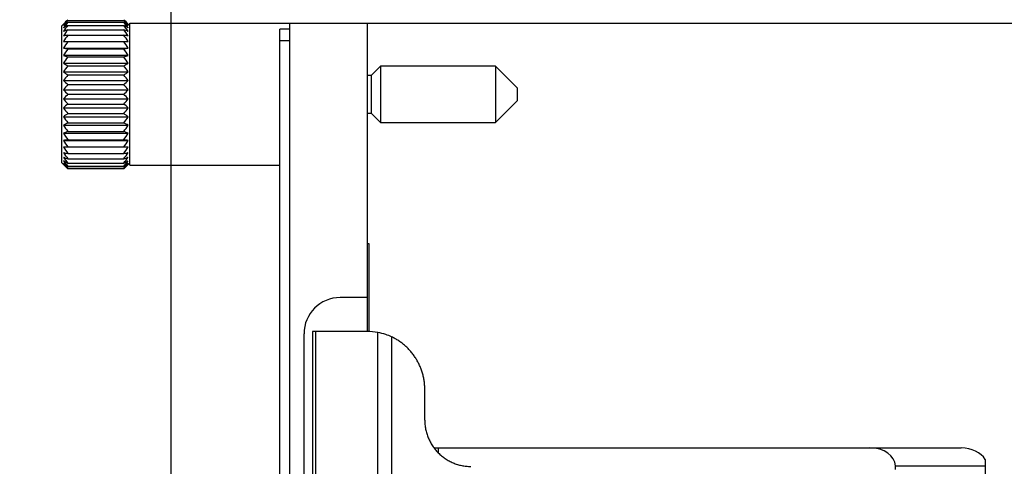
# Model space of a CAD drawing. Header units: inches. Extents: x 0.2 to 16.8, y 0.2 to 10.8.
# Tile 36 of 38: x 7.6 to 9.3, y 7.4 to 8.2. Entities that reach past the tile are written whole.
import ezdxf

# ---------------------------------------------------------------- set-up
doc = ezdxf.new("R2010")
doc.units = ezdxf.units.IN
doc.header["$LTSCALE"] = 0.935
doc.header["$MEASUREMENT"] = 0
doc.layers.get('0').update_dxf_attribs({"linetype": 'CONTINUOUS'})
doc.layers.add('DIMENSIONS', color=7, linetype='CONTINUOUS')
doc.styles.get("Standard").update_dxf_attribs({"font": 'txt', "width": 0.8})
doc.dimstyles.new('DIMSTYLE_1', dxfattribs={"dimtxt": 0.125, "dimasz": 0.18, "dimexe": 0.18, "dimexo": 0.0625, "dimgap": 0.09, "dimtad": 0, "dimtih": 1, "dimtoh": 1, "dimdec": 3, "dimzin": 4, "dimdsep": 46, "dimtxsty": 'STANDARD', "dimblk": '_FILLED', "dimblk1": '_FILLED', "dimblk2": '_FILLED', "dimcen": 0.09, "dimadec": 0, "dimazin": 0, "dimtp": 0.01, "dimtm": 0.01, "dimtfac": 1, "dimtdec": 3, "dimtofl": 0, "dimtmove": 0, "dimatfit": 3, "dimldrblk": '_FILLED', "dimfxl": 1, "dimtolj": 1, "dimtzin": 4, "dimarcsym": 0})
doc.dimstyles.new('DIMSTYLE_2', dxfattribs={"dimtxt": 0.125, "dimasz": 0.18, "dimexe": 0.18, "dimexo": 0.0625, "dimgap": 0.09, "dimtad": 0, "dimtih": 1, "dimtoh": 1, "dimdec": 3, "dimzin": 4, "dimdsep": 46, "dimtxsty": 'STANDARD', "dimblk": '_FILLED', "dimblk1": '_FILLED', "dimblk2": '_FILLED', "dimcen": 0.09, "dimadec": 0, "dimazin": 0, "dimtp": 0.01, "dimtm": 0.01, "dimtfac": 1, "dimtdec": 3, "dimtofl": 0, "dimtmove": 0, "dimatfit": 3, "dimldrblk": '_FILLED', "dimfxl": 1, "dimtolj": 1, "dimtzin": 4, "dimarcsym": 0})

# ---------------------------------------------------------------- blocks, each defined once
blk = doc.blocks.new('*D21')
at = {"layer": 'DIMENSIONS', "color": 2, "linetype": 'CONTINUOUS'}
blk.add_line((8.0876, 8.2157), (8.0876, 8.6269), dxfattribs=at)
at = {"layer": 'DIMENSIONS', "color": 2, "linetype": 'CONTINUOUS', "insert": (8.0251, 8.6894), "char_height": 0.125, "width": 1.125, "attachment_point": 1, "rotation": 90, "line_spacing_factor": 0.9}
blk.add_mtext('.152{\\Ftxt.shx;\\W1.000000;\\H0.125000; }[3.86]', dxfattribs=at)
blk = doc.blocks.new('_FILLED')
at = {"color": 0, "linetype": 'BYBLOCK'}
blk.add_solid([(0, 0), (-1, 0.1736), (-1, -0.1736)], dxfattribs=at)
blk = doc.blocks.new('*D22')
at = {"layer": 'DIMENSIONS', "color": 2, "linetype": 'CONTINUOUS'}
blk.add_line((8.2396, 8.2457), (8.2396, 8.6269), dxfattribs=at)
at = {"layer": 'DIMENSIONS', "color": 2, "linetype": 'CONTINUOUS', "insert": (8.1771, 8.6894), "char_height": 0.125, "width": 0.825, "attachment_point": 1, "rotation": 90, "line_spacing_factor": 0.9}
blk.add_mtext('.000{\\Ftxt.shx;\\W1.000000;\\H0.125000; }[0]', dxfattribs=at)
blk = doc.blocks.new('*D23')
at = {"layer": 'DIMENSIONS', "color": 2, "linetype": 'CONTINUOUS'}
blk.add_line((7.8998, 7.3147), (7.8998, 8.6269), dxfattribs=at)
at = {"layer": 'DIMENSIONS', "color": 2, "linetype": 'CONTINUOUS', "insert": (7.8373, 8.6894), "char_height": 0.125, "width": 1.525, "attachment_point": 1, "rotation": 90, "line_spacing_factor": 0.9}
blk.add_mtext('10X .340{\\Ftxt.shx;\\W1.000000;\\H0.125000; }[8.63]', dxfattribs=at)
blk = doc.blocks.new('*D24')
at = {"layer": 'DIMENSIONS', "color": 2, "linetype": 'CONTINUOUS'}
blk.add_line((7.7108, 8.2413), (7.7108, 8.6269), dxfattribs=at)
at = {"layer": 'DIMENSIONS', "color": 2, "linetype": 'CONTINUOUS', "insert": (7.6483, 8.6894), "char_height": 0.125, "width": 1.525, "attachment_point": 1, "rotation": 90, "line_spacing_factor": 0.9}
blk.add_mtext('2X .529{\\Ftxt.shx;\\W1.000000;\\H0.125000; }[13.43]', dxfattribs=at)
blk = doc.blocks.new('*D26')
at = {"layer": 'DIMENSIONS', "color": 2, "linetype": 'CONTINUOUS'}
for p, q in [((8.1671, 8.1832), (10.4316, 8.1832)), ((10.3066, 8.1832), (10.3066, 5.7747)), ((10.3066, 3.1162), (10.3066, 5.5247)), ((8.1671, 3.1162), (10.4316, 3.1162))]:
    blk.add_line(p, q, dxfattribs=at)
at = {"layer": 'DIMENSIONS', "color": 2, "linetype": 'CONTINUOUS', "xscale": 0.18, "yscale": 0.18, "zscale": 0.18}
for p, rotation in [((10.3066, 8.1832), 90), ((10.3066, 3.1162), 270)]:
    blk.add_blockref('_FILLED', p, dxfattribs=dict(at, rotation=rotation))
at = {"layer": 'DIMENSIONS', "color": 2, "linetype": 'CONTINUOUS', "insert": (10.3066, 5.7122), "char_height": 0.125, "width": 1.325, "attachment_point": 2, "line_spacing_factor": 0.9}
blk.add_mtext('5.067{\\Ftxt.shx;\\W1.000000;\\H0.125000; }[128.7]', dxfattribs=at)

msp = doc.modelspace()

# ---------------------------------------------------------------- linework, layer by layer
at = {"color": 7, "linetype": 'CONTINUOUS'}
for p, q in [((7.7209, 8.1889), (7.7108, 8.1788)), ((7.7214, 8.1883), (7.8182, 8.1883)), ((7.8286, 8.179), (7.8187, 8.1889)), ((7.7108, 7.9426), (7.7108, 8.1788)), ((7.7214, 8.1851), (7.8182, 8.1851)), ((7.7214, 8.1796), (7.8182, 8.1796)), ((7.7214, 8.1722), (7.8182, 8.1722)), ((7.8286, 7.9382), (7.8286, 8.1832)), ((7.8286, 8.1832), (8.2396, 8.1832)), ((8.0876, 3.1262), (8.0876, 8.1732)), ((8.1046, 8.1732), (8.0876, 8.1732)), ((8.1046, 8.1832), (8.1046, 3.1162)), ((8.2396, 7.6512), (8.2396, 8.1832)), ((7.7138, 8.1517), (7.8258, 8.1517)), ((7.7214, 8.1628), (7.8182, 8.1628)), ((7.7138, 8.1405), (7.8258, 8.1405)), ((7.7214, 8.1391), (7.8182, 8.1391)), ((7.7138, 8.128), (7.8258, 8.128)), ((7.7214, 8.1251), (7.8182, 8.1251)), ((7.7138, 8.1143), (7.8258, 8.1143)), ((7.7214, 8.11), (7.8182, 8.11)), ((8.2619, 8.1095), (8.2457, 8.0934)), ((8.2619, 8.1095), (8.2619, 8.0119)), ((8.4607, 8.1095), (8.2619, 8.1095)), ((8.4607, 8.1095), (8.4607, 8.0119)), ((8.4981, 8.0721), (8.4607, 8.1095)), ((7.7138, 8.0996), (7.8258, 8.0996)), ((7.7138, 8.0843), (7.8258, 8.0843)), ((7.7214, 8.094), (7.8182, 8.094)), ((8.2457, 8.0934), (8.2396, 8.0934)), ((8.2457, 8.0934), (8.2457, 8.028)), ((7.7138, 8.0686), (7.8258, 8.0686)), ((7.7214, 8.0775), (7.8182, 8.0775)), ((8.4981, 8.0721), (8.4981, 8.0493)), ((7.7138, 8.0528), (7.8258, 8.0528)), ((7.7214, 8.0607), (7.8182, 8.0607)), ((8.4607, 8.0119), (8.4981, 8.0493)), ((7.7138, 8.0371), (7.8258, 8.0371)), ((7.7214, 8.0439), (7.8182, 8.0439)), ((7.7138, 8.0218), (7.8258, 8.0218)), ((7.7214, 8.0274), (7.8182, 8.0274)), ((8.2396, 8.028), (8.2457, 8.028)), ((8.2457, 8.028), (8.2619, 8.0119)), ((7.7138, 8.0072), (7.8258, 8.0072)), ((7.7214, 8.0114), (7.8182, 8.0114)), ((8.2619, 8.0119), (8.4607, 8.0119)), ((7.7138, 7.9934), (7.8258, 7.9934)), ((7.7138, 7.9809), (7.8258, 7.9809)), ((7.7214, 7.9963), (7.8182, 7.9963)), ((7.7214, 7.9823), (7.8182, 7.9823)), ((7.7138, 7.9697), (7.8258, 7.9697)), ((7.7214, 7.9586), (7.8182, 7.9586)), ((7.7214, 7.9492), (7.8182, 7.9492)), ((7.7108, 7.9426), (7.7209, 7.9325)), ((7.7214, 7.9418), (7.8182, 7.9418)), ((7.7214, 7.9364), (7.8182, 7.9364)), ((7.7214, 7.9331), (7.8182, 7.9331)), ((7.8182, 7.932), (7.7214, 7.932)), ((7.8187, 7.9325), (7.8286, 7.9424)), ((7.8286, 7.9382), (8.0876, 7.9382)), ((8.2396, 7.8032), (8.2416, 7.8032)), ((8.2416, 7.8032), (8.2416, 7.6512)), ((8.2396, 7.7097), (8.1921, 7.7097)), ((8.1296, 3.6522), (8.1296, 7.6472)), ((8.1443, 7.6512), (8.1443, 3.6532)), ((8.2387, 7.6512), (8.1443, 7.6512)), ((8.3383, 7.4982), (8.3383, 7.5512)), ((8.3542, 7.4502), (9.2653, 7.4502)), ((8.3616, 7.4502), (8.3616, 7.4417)), ((9.3066, 7.4302), (9.3066, 7.0972)), ((9.1516, 7.4127), (9.1516, 7.4189))]:
    msp.add_line(p, q, dxfattribs=at)
at = {"color": 9, "linetype": 'CONTINUOUS'}
for p, q in [((8.1046, 8.1532), (8.0876, 8.1532)), ((8.1493, 7.6512), (8.1493, 3.6532)), ((8.2568, 7.6495), (8.2568, 7.2682)), ((8.281, 7.6418), (8.281, 7.2682)), ((9.1516, 7.4189), (9.3066, 7.4189))]:
    msp.add_line(p, q, dxfattribs=at)
at = {"color": 7, "linetype": 'CONTINUOUS'}
for centre, radius, start, end in [((7.9499, 7.9608), 0.3233, 134.9774, 136.9301), ((7.9807, 7.957), 0.3475, 138.2682, 140.2026), ((7.9091, 7.9697), 0.2881, 130.6517, 132.6909), ((7.6006, 7.9713), 0.3081, 43.0217, 45.0708), ((7.5707, 7.9673), 0.3318, 39.7516, 41.7775), ((7.6205, 7.9585), 0.3031, 47.3596, 49.2978), ((8.0095, 7.9497), 0.372, 140.748, 142.6518), ((7.8813, 7.9583), 0.2774, 125.1888, 127.1484), ((8.0341, 7.9402), 0.3939, 142.551, 144.4238), ((7.8574, 7.9276), 0.2864, 118.3498, 120.106), ((8.053, 7.9293), 0.4111, 143.7748, 145.6224), ((7.8391, 7.8497), 0.3433, 110.0442, 111.411), ((7.5429, 7.9598), 0.3557, 37.3046, 39.2956), ((7.6492, 7.9459), 0.2929, 52.9032, 54.7596), ((7.519, 7.9502), 0.377, 35.5343, 37.4908), ((7.6738, 7.9127), 0.3034, 59.9434, 61.6007), ((7.5007, 7.9393), 0.3938, 34.337, 36.2658), ((7.6928, 7.8293), 0.3651, 68.6299, 69.915), ((7.8276, 7.586), 0.5865, 100.4237, 101.1854), ((8.0649, 7.9177), 0.422, 144.4844, 146.3159), ((8.0615, 7.9109), 0.4167, 144.6971, 146.5627), ((7.4892, 7.9277), 0.4044, 33.6443, 35.5554), ((7.7047, 7.5472), 0.626, 78.8386, 79.5524), ((7.4781, 7.9109), 0.4167, 33.4373, 35.3029), ((7.8276, 8.7159), 0.5865, 258.8146, 259.5763), ((8.0649, 7.8939), 0.422, 144.4844, 146.3159), ((7.7047, 8.7547), 0.626, 280.4476, 281.1614), ((7.4892, 7.9039), 0.4044, 33.6443, 35.5554), ((7.8391, 8.4475), 0.3433, 248.5889, 249.956), ((8.053, 7.8822), 0.4111, 143.7748, 145.6224), ((7.6928, 8.468), 0.3652, 290.0851, 291.3701), ((7.5007, 7.8921), 0.3938, 34.337, 36.2658), ((7.8574, 8.362), 0.2864, 239.894, 241.6502), ((8.0341, 7.8705), 0.3939, 142.551, 144.4238), ((7.6738, 8.3769), 0.3034, 298.3993, 300.0566), ((7.519, 7.8805), 0.377, 35.5344, 37.4908), ((7.8813, 8.3208), 0.2774, 232.8516, 234.8112), ((8.0095, 7.8587), 0.372, 140.748, 142.6518), ((7.9091, 8.2961), 0.2881, 227.3091, 229.3483), ((7.6492, 8.3332), 0.2929, 305.2404, 307.0968), ((7.5429, 7.8688), 0.3557, 37.3047, 39.2956), ((7.6205, 8.3073), 0.3031, 310.7022, 312.6404), ((7.9807, 7.8462), 0.3475, 138.2682, 140.2026), ((7.939, 8.2788), 0.3081, 223.0217, 225.0708), ((7.5707, 7.8565), 0.3318, 39.7516, 41.7775), ((7.5897, 8.2894), 0.3233, 314.9774, 316.9301), ((7.9499, 7.832), 0.3233, 134.9774, 136.9301), ((7.9689, 8.265), 0.3318, 219.7516, 221.7775), ((7.6006, 7.8426), 0.3081, 43.0217, 45.0708), ((7.5589, 8.2752), 0.3475, 318.2682, 320.2026), ((7.9191, 7.8141), 0.3031, 130.7022, 132.6404), ((7.9967, 8.2526), 0.3557, 217.3047, 219.2956), ((7.6305, 7.8253), 0.2881, 47.3091, 49.3483), ((7.5301, 8.2627), 0.372, 320.748, 322.6518), ((7.8904, 7.7882), 0.2929, 125.2404, 127.0968), ((8.0206, 8.2409), 0.377, 215.5344, 217.4908), ((7.6583, 7.8006), 0.2774, 52.8516, 54.8112), ((7.5055, 8.2509), 0.3939, 322.551, 324.4238), ((7.8658, 7.7445), 0.3034, 118.3993, 120.0566), ((8.0389, 8.2293), 0.3938, 214.337, 216.2658), ((7.6822, 7.7594), 0.2864, 59.894, 61.6502), ((7.4866, 8.2393), 0.4111, 323.7748, 325.6224), ((7.8468, 7.6534), 0.3652, 110.0851, 111.3701), ((8.0504, 8.2175), 0.4044, 213.6443, 215.5554), ((7.8349, 7.3667), 0.626, 100.4476, 101.1614), ((8.0615, 8.2105), 0.4167, 213.4373, 215.3029), ((7.7005, 7.6739), 0.3433, 68.5889, 69.956), ((7.4747, 8.2275), 0.422, 324.4844, 326.3159), ((7.7121, 7.4055), 0.5865, 78.8146, 79.5763), ((7.4781, 8.2105), 0.4167, 324.6971, 326.5627), ((8.0504, 8.1937), 0.4044, 213.6443, 215.5554), ((7.4747, 8.2037), 0.422, 324.4844, 326.3159), ((7.8349, 8.5742), 0.626, 258.8386, 259.5524), ((8.039, 8.1822), 0.3939, 214.3372, 216.2656), ((8.0206, 8.1712), 0.377, 215.5343, 217.4908), ((7.8468, 8.2922), 0.3652, 248.6299, 249.9149), ((7.4866, 8.1921), 0.411, 323.7748, 325.6225), ((7.7121, 8.5354), 0.5865, 280.4237, 281.1854), ((7.5055, 8.1813), 0.3939, 322.551, 324.4238), ((7.7005, 8.2717), 0.3433, 290.0441, 291.4111), ((7.9967, 8.1616), 0.3557, 217.3046, 219.2956), ((7.8658, 8.2087), 0.3034, 239.9434, 241.6007), ((7.9689, 8.1541), 0.3318, 219.7516, 221.7775), ((7.8904, 8.1755), 0.2929, 232.9032, 234.7596), ((7.939, 8.1501), 0.3081, 223.0217, 225.0708), ((7.9191, 8.1629), 0.3031, 227.3596, 229.2978), ((7.5301, 8.1717), 0.372, 320.748, 322.6518), ((7.6822, 8.1938), 0.2864, 298.3498, 300.106), ((7.5589, 8.1644), 0.3475, 318.2682, 320.2026), ((7.6583, 8.1631), 0.2774, 305.1888, 307.1484), ((7.5897, 8.1606), 0.3233, 314.9774, 316.9301), ((7.6305, 8.1517), 0.2881, 310.6517, 312.6909), ((8.1921, 7.6472), 0.0625, 90, 180), ((8.2387, 7.5543), 0.0969, 89.7949, 90), ((8.2387, 7.5542), 0.097, 79.2773, 89.794), ((8.2391, 7.5541), 0.0971, 79.279, 79.4815), ((8.2378, 7.5478), 0.1034, 79.2664, 79.4532), ((8.2375, 7.5463), 0.105, 71.4028, 79.2572), ((8.2392, 7.5512), 0.0998, 65.2529, 71.4273)]:
    msp.add_arc(centre, radius, start, end, dxfattribs=at)
for centre, major_axis, start_param, end_param in [((9.1073, 7.4189), (0.0443, 0), 0, 1.570796), ((9.2653, 7.4189), (-0.0443, 0), -2.771313, -1.570796)]:
    msp.add_ellipse(centre, major_axis=major_axis, ratio=0.707107, start_param=start_param, end_param=end_param, dxfattribs=at)
for points, knots in [([(8.3383, 7.5512), (8.3383, 7.5536), (8.3382, 7.5583), (8.3374, 7.5653), (8.3362, 7.5723), (8.3344, 7.5792), (8.3322, 7.5859), (8.3295, 7.5925), (8.3264, 7.5989), (8.3228, 7.605), (8.3189, 7.6108), (8.3145, 7.6164), (8.3097, 7.6216), (8.3046, 7.6265), (8.2991, 7.6309), (8.2933, 7.635), (8.2873, 7.6387), (8.2831, 7.6408), (8.281, 7.6418)], [0, 0, 0, 0, 0.062652, 0.125304, 0.187942, 0.250569, 0.313178, 0.375765, 0.438327, 0.500861, 0.563366, 0.625839, 0.68828, 0.750687, 0.813061, 0.875403, 0.937717, 1, 1, 1, 1]), ([(8.3383, 7.4982), (8.3383, 7.4956), (8.3385, 7.4917), (8.3391, 7.4865), (8.34, 7.4813), (8.3416, 7.4749), (8.3438, 7.4688), (8.3459, 7.464), (8.3477, 7.4605), (8.3496, 7.4571), (8.3524, 7.4526), (8.3562, 7.4474), (8.3615, 7.4415), (8.3673, 7.4363), (8.3725, 7.4324), (8.3769, 7.4296), (8.3803, 7.4276), (8.3838, 7.4259), (8.3885, 7.4237), (8.3946, 7.4215), (8.4009, 7.4199), (8.4061, 7.419), (8.4112, 7.4184), (8.4151, 7.4182), (8.4177, 7.4182)], [0, 0, 0, 0, 0.062726, 0.094095, 0.12546, 0.188159, 0.250833, 0.282168, 0.313493, 0.344809, 0.376115, 0.438676, 0.501192, 0.563662, 0.626088, 0.657294, 0.688489, 0.719676, 0.750853, 0.813165, 0.875452, 0.906597, 0.93774, 1, 1, 1, 1])]:
    msp.add_open_spline(points, degree=3, knots=knots, dxfattribs=at)

# ---------------------------------------------------------------- dimensions: what is measured, and where the dimension line sits
at = {"layer": 'DIMENSIONS', "color": 2, "linetype": 'CONTINUOUS'}
for feature_location, offset, origin, text, picture, middle in [((7.7108, 8.2413), (0, 0.3856), (8.2396, 8.1788), '2X <>', '*D24', (7.7108, 9.4519)), ((7.8998, 7.3147), (0, 1.3122), (8.2396, 7.2522), '10X <>', '*D23', (7.8998, 9.4519))]:
    dim = msp.add_ordinate_dim(feature_location=feature_location, offset=offset, dtype=1, origin=origin, text=text, dimstyle='DIMSTYLE_1', dxfattribs=at)
    dim.commit()
    dim.dimension.update_dxf_attribs({"geometry": picture, "text_midpoint": middle})
for feature_location, offset, origin, picture, middle in [((8.0876, 8.2157), (0, 0.4112), (8.2396, 8.1832), '*D21', (8.0876, 9.2519)), ((8.2395850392, 8.2457041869), (0, 0.3812400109), (8.2395850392, 8.1832041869), '*D22', (8.2395850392, 9.1019441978))]:
    dim = msp.add_ordinate_dim(feature_location=feature_location, offset=offset, dtype=1, origin=origin, dimstyle='DIMSTYLE_1', dxfattribs=at)
    dim.commit()
    dim.dimension.update_dxf_attribs({"geometry": picture, "text_midpoint": middle})
dim = msp.add_linear_dim(base=(10.3066, 8.1832), p1=(8.1671, 3.1162), p2=(8.1671, 8.1832), angle=90, dimstyle='DIMSTYLE_2', dxfattribs=at)
dim.commit()
dim.dimension.update_dxf_attribs({"geometry": '*D26', "text_midpoint": (10.1566, 5.6497), "dimtype": 160})

doc.saveas('drawing.dxf')
